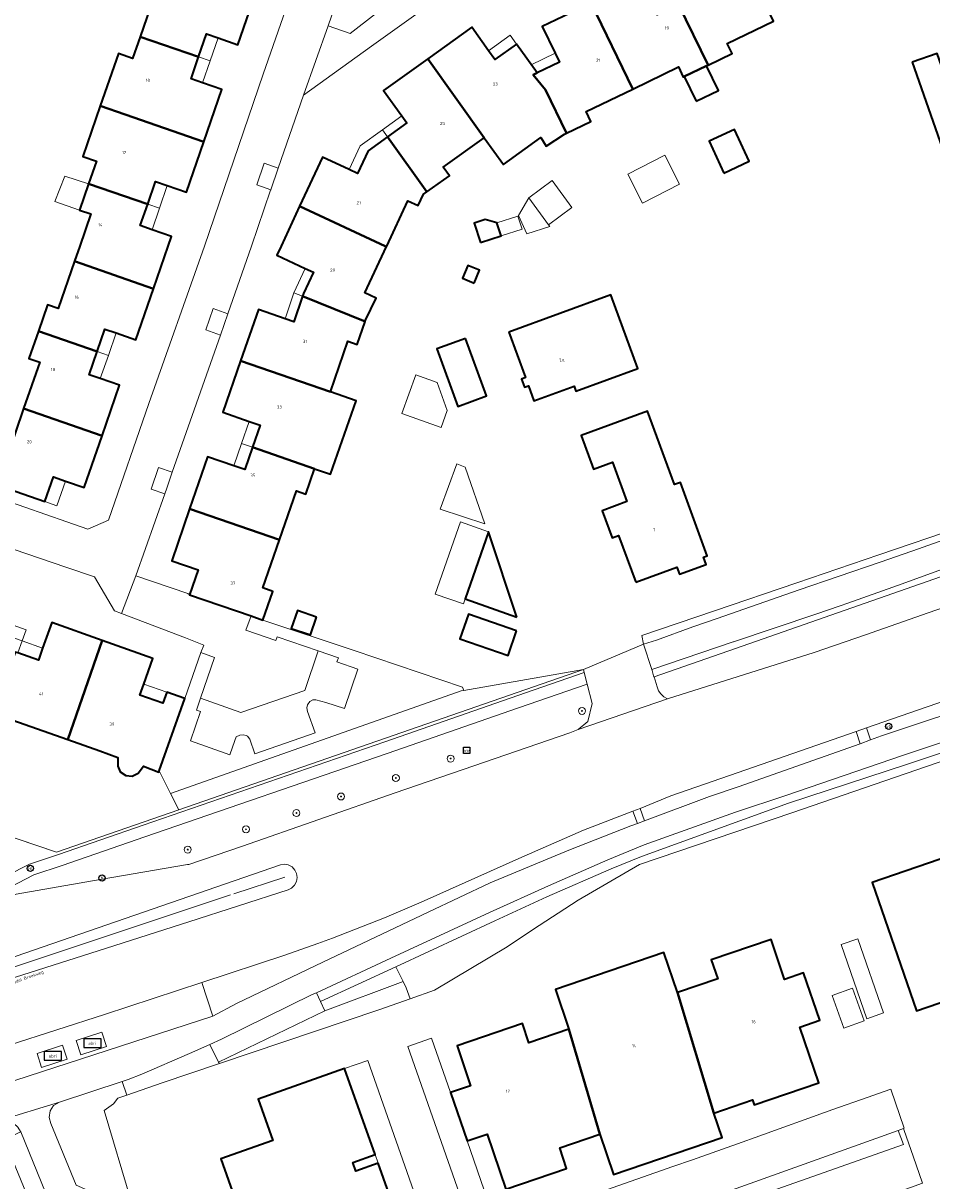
# Model space of a CAD drawing. Header units: metres. Extents: x 73718 to 76933, y 443658 to 446696.
# Tile 56 of 153: x 74792 to 74896, y 445392 to 445526. Entities that reach past the tile are written whole.
import ezdxf
from ezdxf.enums import TextEntityAlignment as Align

# ---------------------------------------------------------------- set-up
doc = ezdxf.new("R2010")
doc.units = ezdxf.units.M
for name, color, linetype, lineweight in [('B-WE-GR-BEPLANTING_CULTUUR_HEESTERS-GV', 90, 'Continuous', 18), ('B-WE-GR-BEPLANTING_CULTUUR_ROOS-GV', 90, 'Continuous', 18), ('B-WE-GR-BOOM-S', 90, 'Continuous', 25), ('B-WE-IE-MEUBILAIR-S', 7, 'Continuous', 25), ('B-WE-IE-MEUBILAIR_WEGMEUBILAIR-S', 7, 'Continuous', 25), ('B-WE-IE-TERREINAFSCHEIDING_KUNSTMATIG_HEKWERK-G', 20, 'IE-TERREINAFSCHEIDING_KUNSTMATIG-SO', 18), ('B-WE-KW-KUNSTWERK_GELUIDSWERING_SCHERM-G', 170, 'Continuous', 18), ('B-WE-OG-BEBOUWING-GV', 7, 'Continuous', 35), ('B-WE-OG-BEBOUWING-T18', 10, 'Continuous', 18), ('B-WE-OG-BEBOUWING_LOODS-GV', 7, 'Continuous', 18), ('B-WE-OG-BEBOUWING_LUIFEL-GV', 7, 'Continuous', 18), ('B-WE-OG-BEBOUWING_OVERBOUWING-GV', 7, 'Continuous', 18), ('B-WE-OG-TERREIN_BEGROEID-GV', 7, 'Continuous', 18), ('B-WE-OG-TERREIN_ERF-GV', 7, 'Continuous', 18), ('B-WE-OG-TERREIN_OEVER-GV', 7, 'Continuous', 18), ('B-WE-OG-TOPOGRAFIE-T18', 10, 'Continuous', 18), ('B-WE-OG-WATER_SLOOT-GV', 120, 'Continuous', 18), ('B-WE-OG-WEG-GV', 7, 'Continuous', 18), ('B-WE-VH-GESLOTENVERHARDING_ASFALT-GV', 10, 'Continuous', 18), ('B-WE-VH-OPENVERHARDING-GV', 30, 'Continuous', 18), ('B-WE-VH-OPENVERHARDING_SIERBESTRATING-GV', 30, 'Continuous', 18), ('B-WE-VH-OPENVERHARDING_STRAATBAKSTEEN-GV', 30, 'Continuous', 18), ('B-WE-VH-OPENVERHARDING_TEGEL-GV', 30, 'Continuous', 18)]:
    doc.layers.add(name, color=color, linetype=linetype, lineweight=lineweight)
doc.styles.add('NLCS-ISO', font='NLCS-ISO.ttf')
doc.styles.add('NLCS-ISO-M200-T18', font='NLCS-ISO.ttf', dxfattribs={"height": 0.36})
doc.linetypes.add('IE-TERREINAFSCHEIDING_KUNSTMATIG-SO', pattern='A,4,[82,NLCS.SHX,S=0.75,R=90,X=0,Y=0],4,-2', length=10)

# ---------------------------------------------------------------- blocks, each defined once
blk = doc.blocks.new('SIE-MEUBILAIR_BORD_WEGWIJZER-SO')
at = {"flags": 128}
blk.add_lwpolyline([(-1.8, 1.8), (1.8, 1.8), (1.8, -1.8), (-1.8, -1.8)], close=True, dxfattribs=at)
at = {"style": 'NLCS-ISO'}
blk.add_text('ww', height=1.8, dxfattribs=at).set_placement((0, 0), align=Align.MIDDLE_CENTER)
blk = doc.blocks.new('SIE-MEUBILAIR_PAAL_VERKEERSBORD-SO')
blk.add_circle((0, 0), 1.8)
at = {"style": 'NLCS-ISO'}
blk.add_text('vb', height=1.8, dxfattribs=at).set_placement((0, 0), align=Align.MIDDLE_CENTER)
blk = doc.blocks.new('SIE-MEUBILAIR_PUT_KOLK-SO')
blk.add_circle((0, 0), 1.8)
at = {"style": 'NLCS-ISO'}
blk.add_text('K', height=1.8, dxfattribs=at).set_placement((0, 0), align=Align.MIDDLE_CENTER)
blk = doc.blocks.new('SIE-MEUBILAIR_PUT_RIOOLPUT-SO')
blk.add_circle((0, 0), 1.8)
at = {"style": 'NLCS-ISO'}
blk.add_text('RI', height=1.8, dxfattribs=at).set_placement((0, 0), align=Align.MIDDLE_CENTER)
blk = doc.blocks.new('SIE-WEG_ABRI-SO')
blk.add_lwpolyline([(-5, -2.5), (5, -2.5), (5, 2.5), (-5, 2.5)], close=True)
at = {"style": 'NLCS-ISO'}
blk.add_text('abri', height=1.8, dxfattribs=at).set_placement((0, 0), align=Align.MIDDLE_CENTER)
blk = doc.blocks.new('SGR-BOOM_GBKN-SO')
at = {"linetype": 'ByBlock', "lineweight": 18}
h = blk.add_hatch(color=0, dxfattribs=at)
h.dxf.hatch_style = 1
edge = h.paths.add_edge_path()
edge.add_arc((0, 0), 0.25, 0, 360)
at = {"color": 0, "linetype": 'ByBlock', "lineweight": 18}
for radius in [2, 0.25]:
    blk.add_circle((0, 0), radius, dxfattribs=at)
at = {"color": 0, "linetype": 'ByBlock', "lineweight": 18, "style": 'NLCS-ISO'}
blk.add_attdef('SOORT', (2.5, 0), '', height=1.5, dxfattribs=at)

msp = doc.modelspace()

# ---------------------------------------------------------------- linework, layer by layer
at = {"layer": 'B-WE-GR-BEPLANTING_CULTUUR_HEESTERS-GV', "flags": 128}
for points in [[(74826.899, 445525.373), (74829.441, 445524.484), (74832.35, 445526.76), (74830.952, 445528.701), (74832.857, 445534.469), (74836.846, 445533.048), (74838.664, 445534.027), (74838.929, 445534.802), (74833.047, 445536.945), (74834.267, 445540.337), (74834.169, 445540.37), (74832.857, 445540.806), (74832.133, 445540.515)], [(74820.282, 445506.496), (74821.145, 445508.961), (74819.52, 445509.532), (74818.668, 445507.042)], [(74814.479, 445489.732), (74815.327, 445492.196), (74813.661, 445492.792), (74812.827, 445490.338)], [(74808.948, 445473.95), (74807.347, 445474.481), (74806.5, 445471.965), (74808.089, 445471.458), (74808.309, 445472.098)], [(74808.741, 445436.893), (74837.754, 445447.172), (74842.238, 445448.74), (74842.529, 445448.789), (74842.364, 445449.158), (74829.896, 445453.395), (74819.391, 445456.89), (74818.024, 445457.362), (74817.433, 445455.724), (74820.864, 445454.536), (74821.028, 445454.956), (74825.758, 445453.327), (74828.081, 445452.527), (74827.904, 445452.082), (74830.331, 445451.249), (74828.775, 445446.7), (74826.641, 445447.407), (74825.471, 445447.711), (74825.129, 445447.684), (74824.773, 445447.494), (74824.532, 445447.137), (74824.456, 445446.782), (74824.533, 445446.363), (74825.413, 445443.887), (74818.442, 445441.489), (74817.869, 445443.164), (74817.626, 445443.494), (74817.436, 445443.596), (74817.092, 445443.672), (74816.725, 445443.632), (74816.319, 445443.416), (74816.153, 445443.01), (74815.572, 445441.358), (74811.061, 445442.976), (74812.198, 445446.343), (74811.729, 445446.494), (74812.198, 445447.88), (74813.792, 445452.594), (74812.24, 445453.139), (74810.395, 445447.836), (74807.448, 445439.51)], [(74808.741, 445436.893), (74809.706, 445435.005), (74856.296, 445451.174), (74842.529, 445448.789), (74842.238, 445448.74), (74837.754, 445447.172)], [(74814.258, 445405.953), (74814.368, 445405.774), (74832.755, 445411.981), (74836.346, 445413.237), (74835.902, 445414.507), (74835.531, 445415.24), (74826.508, 445411.841)], [(74803.187, 445403.724), (74803.707, 445402.139), (74807.766, 445403.545), (74814.368, 445405.774), (74814.258, 445405.953), (74813.279, 445407.969), (74810.917, 445406.926), (74805.418, 445404.536), (74803.858, 445403.945)]]:
    msp.add_lwpolyline(points, close=True, dxfattribs=at)
at = {"layer": 'B-WE-GR-BEPLANTING_CULTUUR_ROOS-GV', "flags": 128}
msp.add_lwpolyline([(74826.508, 445411.841), (74835.531, 445415.24), (74834.679, 445416.923), (74826.003, 445412.93)], close=True, dxfattribs=at)
at = {"layer": 'B-WE-IE-TERREINAFSCHEIDING_KUNSTMATIG_HEKWERK-G', "flags": 128}
for points in [[(74816.028, 445425.325), (74821.901, 445427.275)], [(74777.15, 445412.371), (74815.656, 445425.223)]]:
    msp.add_lwpolyline(points, dxfattribs=at)
at = {"layer": 'B-WE-KW-KUNSTWERK_GELUIDSWERING_SCHERM-G', "flags": 128}
for points in [[(74809.706, 445435.005), (74856.296, 445451.174)], [(74770.217, 445438.732), (74795.62, 445430.126)], [(74795.62, 445430.126), (74809.706, 445435.005)]]:
    msp.add_lwpolyline(points, dxfattribs=at)
at = {"layer": 'B-WE-OG-BEBOUWING-GV', "flags": 128}
for points in [[(74867.267, 445527.856), (74870.657, 445520.857), (74873.421, 445522.193), (74872.864, 445523.346), (74878.203, 445525.928), (74873.387, 445535.869), (74867.754, 445533.146), (74869.218, 445530.118), (74869.735, 445529.049)], [(74805.233, 445524.128), (74811.978, 445521.803), (74812.89, 445524.44), (74814.22, 445523.98), (74816.479, 445523.199), (74818.485, 445528.998), (74809.408, 445532.09), (74807.649, 445527.003), (74806.38, 445527.442)], [(74857.189, 445528.009), (74861.992, 445518.097), (74867.249, 445520.638), (74867.809, 445519.48), (74867.921, 445519.534), (74870.495, 445520.779), (74870.657, 445520.857), (74867.267, 445527.856), (74864.791, 445526.659), (74864.274, 445527.728), (74862.821, 445530.732)], [(74854.363, 445513.007), (74857.152, 445514.356), (74856.603, 445515.492), (74861.992, 445518.097), (74857.189, 445528.009), (74851.564, 445525.29), (74853.043, 445522.23), (74853.541, 445521.2), (74850.966, 445519.955), (74850.498, 445519.729), (74851.941, 445518.017)], [(74838.37, 445521.58), (74844.887, 445512.481), (74847.084, 445509.413), (74851.382, 445512.491), (74852.014, 445511.519), (74854.123, 445512.891), (74854.363, 445513.007), (74851.941, 445518.017), (74850.498, 445519.729), (74850.966, 445519.955), (74848.594, 445523.267), (74846.116, 445521.492), (74845.386, 445522.512), (74843.449, 445525.217)], [(74800.65, 445516.144), (74803.506, 445515.151), (74812.573, 445511.999), (74814.667, 445518.051), (74812.437, 445518.822), (74811.106, 445519.282), (74811.978, 445521.803), (74805.233, 445524.128), (74804.362, 445521.61), (74802.736, 445522.175)], [(74833.737, 445512.583), (74838.273, 445506.249), (74840.867, 445508.106), (74840.159, 445509.095), (74844.887, 445512.481), (74838.37, 445521.58), (74833.293, 445517.944), (74835.405, 445514.994), (74835.981, 445514.19)], [(74894.166, 445521.187), (74898.156, 445509.774), (74901.031, 445510.779), (74897.042, 445522.192)], [(74869.299, 445516.685), (74871.872, 445517.929), (74870.495, 445520.779), (74867.921, 445519.534)], [(74799.288, 445507.158), (74806.109, 445504.817), (74807.017, 445507.44), (74808.371, 445506.972), (74810.571, 445506.211), (74812.573, 445511.999), (74803.506, 445515.151), (74800.65, 445516.144), (74798.641, 445510.336), (74800.2, 445509.794)], [(74872.494, 445508.411), (74875.406, 445509.766), (74873.693, 445513.447), (74870.782, 445512.092)], [(74823.609, 445504.594), (74833.477, 445500), (74833.615, 445499.936), (74833.645, 445500), (74836.074, 445505.219), (74837.275, 445504.66), (74837.885, 445505.971), (74838.273, 445506.249), (74833.737, 445512.583), (74831.491, 445510.974), (74830.273, 445508.358), (74829.305, 445508.808), (74826.236, 445510.237)], [(74797.685, 445498.252), (74806.771, 445495.071), (74808.476, 445500), (74808.857, 445501.102), (74806.61, 445501.879), (74805.255, 445502.348), (74806.109, 445504.817), (74799.288, 445507.158), (74798.249, 445504.153), (74799.568, 445503.696), (74798.29, 445500)], [(74823.952, 445494.203), (74831.172, 445491.307), (74831.219, 445491.443), (74832.411, 445494.002), (74831.131, 445494.598), (74833.615, 445499.936), (74833.477, 445500), (74823.609, 445504.594), (74821.47, 445500), (74820.982, 445498.951), (74824.269, 445497.421), (74825.205, 445496.985), (74824.071, 445494.548)], [(74844.429, 445500.4), (74846.825, 445501.176), (74846.344, 445502.662), (74844.993, 445503.073), (74843.699, 445502.654)], [(74793.514, 445490.188), (74800.293, 445487.83), (74801.193, 445490.432), (74802.477, 445489.988), (74804.742, 445489.205), (74806.771, 445495.071), (74797.685, 445498.252), (74795.801, 445492.806), (74794.567, 445493.233)], [(74843.712, 445495.739), (74844.319, 445497.203), (74842.976, 445497.76), (74842.369, 445496.295)], [(74816.818, 445486.764), (74827.165, 445483.178), (74829.182, 445489.022), (74830.256, 445488.651), (74831.172, 445491.307), (74823.952, 445494.203), (74822.942, 445491.279), (74821.93, 445491.628), (74818.863, 445492.687)], [(74847.702, 445490.059), (74849.613, 445484.838), (74849.162, 445484.673), (74849.509, 445483.724), (74849.96, 445483.889), (74850.596, 445482.152), (74855.235, 445483.85), (74855.445, 445483.277), (74862.572, 445485.885), (74859.469, 445494.365)], [(74791.82, 445481.262), (74800.87, 445478.137), (74802.88, 445483.948), (74800.655, 445484.718), (74799.37, 445485.162), (74800.293, 445487.83), (74793.514, 445490.188), (74792.425, 445487.04), (74793.669, 445486.609)], [(74842.711, 445489.35), (74839.405, 445488.14), (74841.828, 445481.519), (74845.134, 445482.729)], [(74818.17, 445476.802), (74825.34, 445474.329), (74827.185, 445473.693), (74830.108, 445482.158), (74827.165, 445483.178), (74816.818, 445486.764), (74814.774, 445480.841), (74817.814, 445479.791), (74819.054, 445479.363)], [(74800.87, 445478.137), (74791.82, 445481.262), (74789.943, 445475.836), (74788.668, 445476.278), (74787.496, 445472.891), (74794.28, 445470.545), (74795.261, 445473.382), (74796.627, 445472.909), (74798.802, 445472.157)], [(74862.327, 445461.246), (74867.068, 445462.982), (74867.363, 445462.178), (74870.435, 445463.303), (74870.133, 445464.125), (74870.569, 445464.285), (74867.473, 445472.757), (74866.778, 445472.503), (74863.681, 445480.967), (74856.046, 445478.173), (74857.469, 445474.285), (74859.657, 445475.086), (74861.321, 445470.541), (74858.462, 445469.494), (74859.61, 445466.36), (74860.354, 445466.633)], [(74810.944, 445469.714), (74821.29, 445466.146), (74823.24, 445471.794), (74824.334, 445471.417), (74825.34, 445474.329), (74818.17, 445476.802), (74817.285, 445474.239), (74816.044, 445474.667), (74813.015, 445475.713)], [(74818.024, 445457.362), (74819.391, 445456.89), (74820.53, 445460.189), (74819.372, 445460.589), (74821.29, 445466.146), (74810.944, 445469.714), (74808.873, 445463.714), (74811.916, 445462.664), (74810.931, 445459.811)], [(74848.636, 445457.232), (74845.387, 445467.077), (74842.672, 445459.319)], [(74825.547, 445457.234), (74823.351, 445457.981), (74822.65, 445455.918), (74824.846, 445455.172)], [(74848.61, 445455.655), (74843.075, 445457.575), (74842.084, 445454.718), (74847.619, 445452.798)], [(74788.355, 445446.139), (74796.914, 445443.11), (74800.87, 445454.539), (74795.051, 445456.598), (74794.009, 445453.655), (74793.518, 445452.267), (74791.169, 445453.098), (74790.857, 445453.208)], [(74807.448, 445439.51), (74810.395, 445447.836), (74808.32, 445448.57), (74807.87, 445447.298), (74805.213, 445448.239), (74805.663, 445449.51), (74806.71, 445452.471), (74800.87, 445454.539), (74796.914, 445443.11), (74800.596, 445441.806), (74802.688, 445441.065), (74802.673, 445440.064), (74802.926, 445439.401), (74803.6, 445438.993), (74804.312, 445438.911), (74805.01, 445439.235), (74805.611, 445440.032), (74807.395, 445439.36)], [(74919.724, 445429.123), (74919.491, 445429.074), (74918.968, 445430.595), (74921.23, 445431.372), (74919.483, 445436.456), (74914.322, 445434.682), (74914.176, 445435.109), (74889.568, 445426.653), (74894.655, 445411.849), (74919.164, 445420.271), (74919.015, 445420.705), (74922.089, 445421.761), (74920.841, 445425.394), (74920.71, 445425.349), (74920.25, 445426.687), (74920.785, 445426.87), (74921.167, 445427.481), (74921.199, 445428.059), (74921.123, 445428.364), (74920.957, 445428.605), (74920.764, 445428.886), (74920.319, 445429.109), (74919.978, 445429.124)], [(74871.31, 445400.072), (74875.796, 445401.602), (74875.99, 445401.032), (74883.41, 445403.562), (74881.226, 445409.971), (74883.53, 445410.757), (74881.667, 445416.221), (74879.485, 445415.477), (74877.914, 445420.086), (74871.025, 445417.737), (74871.77, 445415.551), (74867.132, 445413.97)], [(74867.132, 445413.97), (74865.561, 445418.579), (74853.074, 445414.322), (74854.638, 445409.734), (74858.187, 445397.627), (74859.767, 445392.99), (74872.272, 445397.253), (74871.31, 445400.072)], [(74854.638, 445409.734), (74850.029, 445408.163), (74849.275, 445410.376), (74841.746, 445407.809), (74843.309, 445403.222), (74840.997, 445402.433), (74842.9, 445396.852), (74845.2, 445397.636), (74847.358, 445391.305), (74854.372, 445393.696), (74853.569, 445396.052), (74858.187, 445397.627)], [(74832.656, 445394.282), (74830.093, 445393.375), (74829.74, 445394.374), (74832.302, 445395.281), (74828.791, 445405.2), (74818.848, 445401.68), (74820.532, 445396.922), (74814.536, 445394.799), (74816.723, 445388.621), (74811.889, 445386.909), (74815.364, 445377.092), (74825.262, 445380.596), (74824.336, 445383.212), (74825.35, 445383.571), (74826.276, 445380.955), (74836.138, 445384.446)]]:
    msp.add_lwpolyline(points, close=True, dxfattribs=at)
at = {"layer": 'B-WE-OG-BEBOUWING_LOODS-GV', "flags": 128}
msp.add_lwpolyline([(74837.01, 445485.15), (74835.393, 445480.71), (74839.899, 445479.068), (74840.615, 445481.033), (74839.453, 445484.26)], close=True, dxfattribs=at)
at = {"layer": 'B-WE-OG-BEBOUWING_LUIFEL-GV', "flags": 128}
for points in [[(74811.978, 445521.803), (74813.309, 445521.343), (74814.22, 445523.98), (74812.89, 445524.44)], [(74845.386, 445522.512), (74846.116, 445521.492), (74848.594, 445523.267), (74847.864, 445524.286)], [(74850.29, 445520.899), (74850.966, 445519.955), (74853.541, 445521.2), (74853.043, 445522.23)], [(74813.309, 445521.343), (74811.978, 445521.803), (74811.106, 445519.282), (74812.437, 445518.822)], [(74833.161, 445513.387), (74833.737, 445512.583), (74835.981, 445514.19), (74835.405, 445514.994)], [(74833.737, 445512.583), (74833.161, 445513.387), (74830.574, 445511.535), (74829.305, 445508.808), (74830.273, 445508.358), (74831.491, 445510.974)], [(74799.288, 445507.158), (74796.548, 445508.066), (74795.43, 445505.128), (74798.249, 445504.153)], [(74806.109, 445504.817), (74807.464, 445504.348), (74808.371, 445506.972), (74807.017, 445507.44)], [(74807.464, 445504.348), (74806.109, 445504.817), (74805.255, 445502.348), (74806.61, 445501.879)], [(74846.825, 445501.176), (74849.229, 445501.955), (74848.747, 445503.441), (74846.344, 445502.662)], [(74822.957, 445494.602), (74823.952, 445494.203), (74824.071, 445494.548), (74825.205, 445496.985), (74824.269, 445497.421)], [(74823.952, 445494.203), (74822.957, 445494.602), (74821.93, 445491.628), (74822.942, 445491.279)], [(74800.293, 445487.83), (74801.578, 445487.386), (74802.477, 445489.988), (74801.193, 445490.432)], [(74801.578, 445487.386), (74800.293, 445487.83), (74799.37, 445485.162), (74800.655, 445484.718)], [(74816.929, 445477.23), (74818.17, 445476.802), (74819.054, 445479.363), (74817.814, 445479.791)], [(74818.17, 445476.802), (74816.929, 445477.23), (74816.044, 445474.667), (74817.285, 445474.239)], [(74796.627, 445472.909), (74795.261, 445473.382), (74794.28, 445470.545), (74795.646, 445470.073)], [(74845.387, 445467.077), (74842.148, 445468.211), (74839.235, 445459.89), (74842.475, 445458.756), (74842.672, 445459.319)], [(74791.66, 445454.486), (74792.113, 445455.767), (74789.216, 445456.792), (74788.763, 445455.512)], [(74791.66, 445454.486), (74791.169, 445453.098), (74793.518, 445452.267), (74794.009, 445453.655)], [(74808.32, 445448.57), (74805.663, 445449.51), (74805.213, 445448.239), (74807.87, 445447.298)]]:
    msp.add_lwpolyline(points, close=True, dxfattribs=at)
at = {"layer": 'B-WE-OG-BEBOUWING_OVERBOUWING-GV', "flags": 128}
for points in [[(74863.096, 445504.948), (74867.381, 445507.139), (74865.685, 445510.455), (74861.401, 445508.264)], [(74850.007, 445505.558), (74852.28, 445502.455), (74854.982, 445504.434), (74852.709, 445507.537)], [(74852.28, 445502.455), (74850.007, 445505.558), (74848.823, 445503.505), (74849.774, 445501.404), (74852.43, 445502.249)], [(74841.721, 445474.888), (74839.798, 445469.658), (74844.934, 445467.985), (74842.697, 445474.529)], [(74890.865, 445411.607), (74887.922, 445420.144), (74886.008, 445419.484), (74888.95, 445410.947)], [(74887.303, 445414.469), (74884.954, 445413.63), (74886.296, 445409.872), (74888.645, 445410.711)], [(74798.413, 445406.796), (74801.355, 445407.754), (74800.826, 445409.378), (74797.884, 445408.42)], [(74793.893, 445405.322), (74796.827, 445406.285), (74796.295, 445407.907), (74793.361, 445406.944)]]:
    msp.add_lwpolyline(points, close=True, dxfattribs=at)
at = {"layer": 'B-WE-OG-TERREIN_BEGROEID-GV', "flags": 128}
for points in [[(74888.917, 445444.47), (74889.391, 445443.08), (74890.657, 445443.53), (74915.722, 445451.874), (74927.792, 445455.644), (74927.78, 445455.673), (74932.569, 445457.167), (74932.56, 445457.19), (74932.321, 445457.78), (74927.425, 445456.549), (74916.933, 445453.651), (74909.938, 445451.609), (74903.009, 445449.358)], [(74925.338, 445450.832), (74893.625, 445440.275), (74879.928, 445435.772), (74874.307, 445433.742), (74862.985, 445429.645), (74859.503, 445428.213), (74852.094, 445424.988), (74846.083, 445422.226), (74834.679, 445416.923), (74835.531, 445415.24), (74835.902, 445414.507), (74836.346, 445413.237), (74839.144, 445414.215), (74847.512, 445419.227), (74850.427, 445421.182), (74855.69, 445424.619), (74862.746, 445428.723), (74880.302, 445434.687), (74916.145, 445447.005), (74929.507, 445451.411), (74934.169, 445453.219), (74933.994, 445453.652)], [(74856.723, 445449.516), (74848.812, 445446.77), (74833.698, 445441.522), (74805.784, 445431.905), (74796.258, 445428.602), (74793.013, 445427.515), (74790.283, 445426.11), (74790.598, 445425.198), (74790.945, 445425.316), (74800.633, 445426.983), (74810.699, 445428.722), (74810.839, 445428.715), (74817.021, 445430.849), (74834.635, 445436.969), (74843.685, 445440.071), (74854.735, 445443.91), (74855.703, 445444.264), (74856.816, 445445.207), (74857.299, 445447.281)], [(74862.844, 445435.168), (74863.323, 445433.744), (74870.834, 445436.549), (74874.133, 445437.656), (74888.166, 445442.644), (74887.734, 445444.06), (74873.116, 445438.989), (74866.357, 445436.649)], [(74862.005, 445434.863), (74856.31, 445432.688), (74848.872, 445429.428), (74839.423, 445425.186), (74837.632, 445424.379), (74833.383, 445422.566), (74827.384, 445420.238), (74825.699, 445419.61), (74821.917, 445418.274), (74812.339, 445415.099), (74813.612, 445411.241), (74816.355, 445412.711), (74826.287, 445417.452), (74838.405, 445423.21), (74845.546, 445426.613), (74854.63, 445430.376), (74861.746, 445433.179), (74862.534, 445433.45)], [(74803.187, 445403.724), (74795.941, 445401.344), (74795.268, 445400.922), (74794.881, 445400.326), (74794.755, 445399.576), (74794.966, 445398.856), (74797.878, 445391.747), (74804.728, 445388.733), (74804.199, 445389.92), (74804.198, 445389.923), (74801.088, 445400.346), (74802.18, 445401.135), (74802.663, 445401.777), (74803.707, 445402.139)]]:
    msp.add_lwpolyline(points, close=True, dxfattribs=at)
msp.add_lwpolyline([(74789.834, 445427.412), (74792.509, 445428.765), (74795.826, 445429.853), (74805.576, 445433.234), (74833.413, 445442.862), (74848.754, 445448.177), (74856.38, 445450.848), (74856.296, 445451.174), (74809.706, 445435.005), (74795.62, 445430.126), (74783.891, 445434.099)], dxfattribs=at)
at = {"layer": 'B-WE-OG-TERREIN_ERF-GV', "flags": 128}
for points in [[(74774.494, 445534.941), (74769.922, 445521.717), (74765.146, 445507.925), (74762.442, 445500.115), (74757.981, 445486.912), (74756.83, 445483.507), (74757.111, 445481.946), (74763.517, 445479.721), (74766.032, 445478.824), (74766.06, 445478.814), (74772.38, 445476.767), (74777.183, 445475.055), (74782.73, 445473.076), (74787.039, 445471.603), (74789.543, 445470.756), (74799.202, 445467.356), (74801.589, 445468.413), (74806.245, 445481.844), (74812.66, 445500), (74819.418, 445519.82), (74824.6, 445534.707)], [(74843.02, 445531.043), (74831.906, 445523.025), (74824.054, 445517.382), (74821.145, 445508.961), (74820.282, 445506.496), (74820.26, 445506.432), (74818.073, 445500), (74815.327, 445492.196), (74814.479, 445489.732), (74808.948, 445473.95), (74808.309, 445472.098), (74808.089, 445471.458), (74804.76, 445462.005), (74810.745, 445459.968), (74810.927, 445459.812), (74810.931, 445459.811), (74811.916, 445462.664), (74808.873, 445463.714), (74810.944, 445469.714), (74813.015, 445475.713), (74816.044, 445474.667), (74817.285, 445474.239), (74818.17, 445476.802), (74819.054, 445479.363), (74817.814, 445479.791), (74814.774, 445480.841), (74816.818, 445486.764), (74818.863, 445492.687), (74821.93, 445491.628), (74822.942, 445491.279), (74823.952, 445494.203), (74824.071, 445494.548), (74825.205, 445496.985), (74824.269, 445497.421), (74820.982, 445498.951), (74821.47, 445500), (74823.609, 445504.594), (74826.236, 445510.237), (74829.305, 445508.808), (74830.273, 445508.358), (74831.491, 445510.974), (74833.737, 445512.583), (74835.981, 445514.19), (74835.405, 445514.994), (74833.293, 445517.944), (74838.37, 445521.58), (74843.449, 445525.217), (74845.386, 445522.512), (74846.116, 445521.492), (74848.594, 445523.267), (74850.966, 445519.955), (74853.541, 445521.2), (74853.043, 445522.23), (74851.564, 445525.29), (74857.189, 445528.009)], [(74818.485, 445528.998), (74816.479, 445523.199), (74814.22, 445523.98), (74812.89, 445524.44), (74811.978, 445521.803), (74811.106, 445519.282), (74812.437, 445518.822), (74814.667, 445518.051), (74812.573, 445511.999), (74810.571, 445506.211), (74808.371, 445506.972), (74807.017, 445507.44), (74806.109, 445504.817), (74805.255, 445502.348), (74806.61, 445501.879), (74808.857, 445501.102), (74808.476, 445500), (74806.771, 445495.071), (74804.742, 445489.205), (74802.477, 445489.988), (74801.193, 445490.432), (74800.293, 445487.83), (74799.37, 445485.162), (74800.655, 445484.718), (74802.88, 445483.948), (74800.87, 445478.137), (74798.802, 445472.157), (74796.627, 445472.909), (74795.261, 445473.382), (74794.28, 445470.545), (74787.496, 445472.891)], [(74789.943, 445475.836), (74791.82, 445481.262), (74793.669, 445486.609), (74792.425, 445487.04), (74793.514, 445490.188), (74794.567, 445493.233), (74795.801, 445492.806), (74797.685, 445498.252), (74798.29, 445500), (74799.568, 445503.696), (74798.249, 445504.153), (74799.288, 445507.158), (74800.2, 445509.794), (74798.641, 445510.336), (74800.65, 445516.144), (74802.736, 445522.175), (74804.362, 445521.61), (74805.233, 445524.128), (74806.38, 445527.442)], [(74878.203, 445525.928), (74872.864, 445523.346), (74873.421, 445522.193), (74870.657, 445520.857), (74870.495, 445520.779), (74871.872, 445517.929), (74869.299, 445516.685), (74867.921, 445519.534), (74867.809, 445519.48), (74867.249, 445520.638), (74861.992, 445518.097), (74856.603, 445515.492), (74857.152, 445514.356), (74854.363, 445513.007), (74854.123, 445512.891), (74852.014, 445511.519), (74851.382, 445512.491), (74847.084, 445509.413), (74844.887, 445512.481), (74840.159, 445509.095), (74840.867, 445508.106), (74838.273, 445506.249), (74837.885, 445505.971), (74837.275, 445504.66), (74836.074, 445505.219), (74833.645, 445500), (74833.615, 445499.936), (74831.131, 445494.598), (74832.411, 445494.002), (74831.219, 445491.443), (74831.172, 445491.307), (74830.256, 445488.651), (74829.182, 445489.022), (74827.165, 445483.178), (74830.108, 445482.158), (74827.185, 445473.693), (74825.34, 445474.329), (74824.334, 445471.417), (74823.24, 445471.794), (74821.29, 445466.146), (74819.372, 445460.589), (74820.53, 445460.189), (74819.391, 445456.89), (74829.896, 445453.395), (74842.364, 445449.158), (74842.529, 445448.789), (74856.296, 445451.174), (74863.215, 445454.119), (74863.028, 445455.096), (74871.416, 445457.96), (74880.88, 445461.192), (74890.343, 445464.424), (74899.807, 445467.655)], [(74791.169, 445453.098), (74793.518, 445452.267), (74794.009, 445453.655), (74795.051, 445456.598), (74800.87, 445454.539), (74806.71, 445452.471), (74805.663, 445449.51), (74805.213, 445448.239), (74807.87, 445447.298), (74808.32, 445448.57), (74810.395, 445447.836), (74812.24, 445453.139), (74812.57, 445453.989), (74810.46, 445454.825), (74803.09, 445457.654), (74802.289, 445457.961), (74799.983, 445461.858), (74796.679, 445462.969), (74780.12, 445468.621)], [(74933.367, 445450.819), (74933.538, 445452.458), (74933.788, 445452.905), (74934.169, 445453.219), (74929.507, 445451.411), (74916.145, 445447.005), (74880.302, 445434.687), (74862.746, 445428.723), (74855.69, 445424.619), (74850.427, 445421.182), (74847.512, 445419.227), (74839.144, 445414.215), (74836.346, 445413.237), (74832.755, 445411.981), (74814.368, 445405.774), (74807.766, 445403.545), (74803.707, 445402.139), (74802.663, 445401.777), (74802.18, 445401.135), (74801.088, 445400.346), (74804.198, 445389.923)], [(74783.891, 445434.099), (74795.62, 445430.126), (74809.706, 445435.005), (74808.741, 445436.893), (74807.448, 445439.51), (74807.395, 445439.36), (74805.611, 445440.032), (74805.01, 445439.235), (74804.312, 445438.911), (74803.6, 445438.993), (74802.926, 445439.401), (74802.673, 445440.064), (74802.688, 445441.065), (74800.596, 445441.806), (74796.914, 445443.11), (74788.355, 445446.139)], [(74845.354, 445381.245), (74836.085, 445407.751), (74838.805, 445408.702), (74840.997, 445402.433), (74843.309, 445403.222), (74841.746, 445407.809), (74849.275, 445410.376), (74850.029, 445408.163), (74854.638, 445409.734), (74853.074, 445414.322), (74865.561, 445418.579), (74867.132, 445413.97), (74871.77, 445415.551), (74871.025, 445417.737), (74877.914, 445420.086), (74879.485, 445415.477), (74881.667, 445416.221), (74883.53, 445410.757), (74881.226, 445409.971), (74883.41, 445403.562), (74875.99, 445401.032), (74875.796, 445401.602), (74871.31, 445400.072), (74872.272, 445397.253), (74859.767, 445392.99), (74858.187, 445397.627), (74853.569, 445396.052), (74854.372, 445393.696), (74847.358, 445391.305), (74845.2, 445397.636), (74842.9, 445396.852), (74847.962, 445382.158)], [(74816.723, 445388.621), (74814.536, 445394.799), (74820.532, 445396.922), (74818.848, 445401.68), (74828.791, 445405.2), (74831.485, 445406.142), (74840.754, 445379.641)], [(74850.034, 445388.064), (74866.585, 445393.898), (74868.857, 445394.69), (74874.608, 445396.717), (74876.069, 445397.254), (74885.032, 445400.481), (74888.982, 445401.858), (74891.724, 445402.815), (74893.267, 445398.309), (74893.19, 445398.283), (74893.267, 445398.066), (74894.287, 445395.11), (74895.375, 445392.005)]]:
    msp.add_lwpolyline(points, dxfattribs=at)
for points in [[(74894.166, 445521.187), (74897.042, 445522.192), (74901.031, 445510.779), (74898.156, 445509.774)], [(74872.494, 445508.411), (74870.782, 445512.092), (74873.693, 445513.447), (74875.406, 445509.766)], [(74844.429, 445500.4), (74843.699, 445502.654), (74844.993, 445503.073), (74846.344, 445502.662), (74846.825, 445501.176)], [(74843.712, 445495.739), (74842.369, 445496.295), (74842.976, 445497.76), (74844.319, 445497.203)], [(74847.702, 445490.059), (74859.469, 445494.365), (74862.572, 445485.885), (74855.445, 445483.277), (74855.235, 445483.85), (74850.596, 445482.152), (74849.96, 445483.889), (74849.509, 445483.724), (74849.162, 445484.673), (74849.613, 445484.838)], [(74842.711, 445489.35), (74845.134, 445482.729), (74841.828, 445481.519), (74839.405, 445488.14)], [(74837.01, 445485.15), (74839.453, 445484.26), (74840.615, 445481.033), (74839.899, 445479.068), (74835.393, 445480.71)], [(74862.327, 445461.246), (74860.354, 445466.633), (74859.61, 445466.36), (74858.462, 445469.494), (74861.321, 445470.541), (74859.657, 445475.086), (74857.469, 445474.285), (74856.046, 445478.173), (74863.681, 445480.967), (74866.778, 445472.503), (74867.473, 445472.757), (74870.569, 445464.285), (74870.133, 445464.125), (74870.435, 445463.303), (74867.363, 445462.178), (74867.068, 445462.982)], [(74848.636, 445457.232), (74842.672, 445459.319), (74845.387, 445467.077)], [(74825.547, 445457.234), (74824.846, 445455.172), (74822.65, 445455.918), (74823.351, 445457.981)], [(74848.61, 445455.655), (74847.619, 445452.798), (74842.084, 445454.718), (74843.075, 445457.575)], [(74919.978, 445429.124), (74920.319, 445429.109), (74920.764, 445428.886), (74920.957, 445428.605), (74921.123, 445428.364), (74921.199, 445428.059), (74921.167, 445427.481), (74920.785, 445426.87), (74920.25, 445426.687), (74920.71, 445425.349), (74920.841, 445425.394), (74922.089, 445421.761), (74919.015, 445420.705), (74919.164, 445420.271), (74894.655, 445411.849), (74889.568, 445426.653), (74914.176, 445435.109), (74914.322, 445434.682), (74919.483, 445436.456), (74921.23, 445431.372), (74918.968, 445430.595), (74919.491, 445429.074), (74919.724, 445429.123)], [(74832.656, 445394.282), (74832.302, 445395.281), (74829.74, 445394.374), (74830.093, 445393.375)]]:
    msp.add_lwpolyline(points, close=True, dxfattribs=at)
at = {"layer": 'B-WE-OG-TERREIN_OEVER-GV', "flags": 128}
for points in [[(74899.807, 445467.655), (74890.343, 445464.424), (74880.88, 445461.192), (74871.416, 445457.96), (74863.028, 445455.096), (74863.215, 445454.119), (74864.714, 445454.592), (74868.904, 445456.097), (74871.723, 445457.086), (74874.795, 445458.163), (74881.166, 445460.362), (74885.663, 445461.914), (74890.62, 445463.62), (74894.894, 445465.091), (74898.881, 445466.519)], [(74901.889, 445464.275), (74892.481, 445460.887), (74886.756, 445458.825), (74885.896, 445458.536), (74883.059, 445457.582), (74873.581, 445454.394), (74873.568, 445454.389), (74864.185, 445451.187), (74864.212, 445451.08), (74864.399, 445450.328), (74864.452, 445450.347), (74873.84, 445453.626), (74883.28, 445456.923), (74892.721, 445460.221), (74902.162, 445463.518)]]:
    msp.add_lwpolyline(points, dxfattribs=at)
at = {"layer": 'B-WE-OG-WATER_SLOOT-GV', "flags": 128}
msp.add_lwpolyline([(74898.881, 445466.519), (74894.894, 445465.091), (74890.62, 445463.62), (74885.663, 445461.914), (74881.166, 445460.362), (74874.795, 445458.163), (74871.723, 445457.086), (74868.904, 445456.097), (74864.714, 445454.592), (74863.215, 445454.119), (74864.185, 445451.187), (74873.568, 445454.389), (74873.581, 445454.394), (74883.059, 445457.582), (74885.896, 445458.536), (74886.756, 445458.825), (74892.481, 445460.887), (74901.889, 445464.275)], dxfattribs=at)
at = {"layer": 'B-WE-OG-WEG-GV', "flags": 128}
msp.add_lwpolyline([(74864.452, 445450.347), (74864.783, 445449.18), (74864.963, 445448.75), (74865.205, 445448.395), (74865.561, 445448.052), (74865.979, 445447.824), (74882.88, 445453.146), (74888.809, 445455.2), (74896.033, 445457.713), (74906.952, 445461.527), (74916.032, 445464.641), (74921.02, 445466.451), (74923.099, 445467.221), (74923.013, 445467.434), (74921.673, 445470.741), (74917.246, 445469.047), (74910.998, 445466.656), (74905.516, 445464.69), (74902.162, 445463.518), (74892.721, 445460.221), (74883.28, 445456.923), (74873.84, 445453.626)], close=True, dxfattribs=at)
at = {"layer": 'B-WE-VH-GESLOTENVERHARDING_ASFALT-GV', "flags": 128}
for points in [[(74906.952, 445461.527), (74896.033, 445457.713), (74888.809, 445455.2), (74882.88, 445453.146), (74865.979, 445447.824), (74855.703, 445444.264), (74854.735, 445443.91), (74843.685, 445440.071), (74834.635, 445436.969), (74817.021, 445430.849), (74810.839, 445428.715), (74810.699, 445428.722), (74800.633, 445426.983), (74790.945, 445425.316)], [(74768.142, 445400.828), (74801.136, 445411.413), (74812.339, 445415.099), (74821.917, 445418.274), (74825.699, 445419.61), (74827.384, 445420.238), (74833.383, 445422.566), (74837.632, 445424.379), (74839.423, 445425.186), (74848.872, 445429.428), (74856.31, 445432.688), (74862.005, 445434.863), (74862.844, 445435.168), (74866.357, 445436.649), (74873.116, 445438.989), (74887.734, 445444.06), (74888.917, 445444.47), (74903.009, 445449.358)], [(74787.697, 445417.037), (74821.391, 445428.687), (74821.832, 445428.748), (74822.306, 445428.666), (74822.739, 445428.43), (74823.065, 445428.077), (74823.253, 445427.673), (74823.329, 445427.236), (74823.262, 445426.762), (74823.037, 445426.323), (74822.693, 445425.99), (74822.294, 445425.796), (74810.849, 445422.104), (74800.388, 445418.774), (74760.368, 445406.002)]]:
    msp.add_lwpolyline(points, dxfattribs=at)
msp.add_lwpolyline([(74856.723, 445449.516), (74857.299, 445447.281), (74856.816, 445445.207), (74855.703, 445444.264), (74865.979, 445447.824), (74865.561, 445448.052), (74865.205, 445448.395), (74864.963, 445448.75), (74864.783, 445449.18), (74864.452, 445450.347), (74864.399, 445450.328), (74864.212, 445451.08), (74864.185, 445451.187), (74863.215, 445454.119), (74856.296, 445451.174), (74856.38, 445450.848)], close=True, dxfattribs=at)
at = {"layer": 'B-WE-VH-OPENVERHARDING-GV', "flags": 128}
for points in [[(74840.997, 445402.433), (74838.805, 445408.702), (74836.085, 445407.751), (74845.354, 445381.245), (74847.962, 445382.158), (74842.9, 445396.852)], [(74893.19, 445398.283), (74893.267, 445398.309), (74891.724, 445402.815), (74888.982, 445401.858), (74885.032, 445400.481), (74876.069, 445397.254), (74874.608, 445396.717), (74868.857, 445394.69), (74866.585, 445393.898), (74850.034, 445388.064), (74851.698, 445383.435), (74892.548, 445398.068)]]:
    msp.add_lwpolyline(points, close=True, dxfattribs=at)
at = {"layer": 'B-WE-VH-OPENVERHARDING_SIERBESTRATING-GV', "flags": 128}
msp.add_lwpolyline([(74812.198, 445447.88), (74811.729, 445446.494), (74812.198, 445446.343), (74811.061, 445442.976), (74815.572, 445441.358), (74816.153, 445443.01), (74816.319, 445443.416), (74816.725, 445443.632), (74817.092, 445443.672), (74817.436, 445443.596), (74817.626, 445443.494), (74817.869, 445443.164), (74818.442, 445441.489), (74825.413, 445443.887), (74824.533, 445446.363), (74824.456, 445446.782), (74824.532, 445447.137), (74824.773, 445447.494), (74825.129, 445447.684), (74825.471, 445447.711), (74826.641, 445447.407), (74828.775, 445446.7), (74830.331, 445451.249), (74827.904, 445452.082), (74828.081, 445452.527), (74825.758, 445453.327), (74824.197, 445448.757), (74816.826, 445446.22)], close=True, dxfattribs=at)
at = {"layer": 'B-WE-VH-OPENVERHARDING_STRAATBAKSTEEN-GV', "flags": 128}
for points in [[(74780.12, 445468.621), (74796.679, 445462.969), (74799.983, 445461.858), (74802.289, 445457.961), (74803.09, 445457.654), (74804.76, 445462.005), (74808.089, 445471.458), (74806.5, 445471.965), (74807.347, 445474.481), (74808.948, 445473.95), (74814.479, 445489.732), (74812.827, 445490.338), (74813.661, 445492.792), (74815.327, 445492.196), (74818.073, 445500), (74820.26, 445506.432), (74820.282, 445506.496), (74818.668, 445507.042), (74819.52, 445509.532), (74821.145, 445508.961), (74824.054, 445517.382), (74826.899, 445525.373), (74832.133, 445540.515)], [(74824.6, 445534.707), (74819.418, 445519.82), (74812.66, 445500), (74806.245, 445481.844), (74801.589, 445468.413), (74799.202, 445467.356), (74789.543, 445470.756)], [(74760.368, 445406.002), (74800.388, 445418.774), (74810.849, 445422.104), (74822.294, 445425.796), (74822.693, 445425.99), (74823.037, 445426.323), (74823.262, 445426.762), (74823.329, 445427.236), (74823.253, 445427.673), (74823.065, 445428.077), (74822.739, 445428.43), (74822.306, 445428.666), (74821.832, 445428.748), (74821.391, 445428.687), (74787.697, 445417.037)]]:
    msp.add_lwpolyline(points, dxfattribs=at)
for points in [[(74824.054, 445517.382), (74831.906, 445523.025), (74843.02, 445531.043), (74845.968, 445526.918), (74849.804, 445528.772), (74848.865, 445530.588), (74849.105, 445531.262), (74847.725, 445531.726), (74848.281, 445533.345), (74845.701, 445534.232), (74846.426, 445536.342), (74843.362, 445537.388), (74842.653, 445535.286), (74840.076, 445536.156), (74839.549, 445534.593), (74838.929, 445534.802), (74838.664, 445534.027), (74836.846, 445533.048), (74832.857, 445534.469), (74830.952, 445528.701), (74832.35, 445526.76), (74829.441, 445524.484), (74826.899, 445525.373)], [(74803.09, 445457.654), (74810.46, 445454.825), (74812.57, 445453.989), (74812.24, 445453.139), (74813.792, 445452.594), (74812.198, 445447.88), (74816.826, 445446.22), (74824.197, 445448.757), (74825.758, 445453.327), (74821.028, 445454.956), (74820.864, 445454.536), (74817.433, 445455.724), (74818.024, 445457.362), (74810.931, 445459.811), (74810.927, 445459.812), (74810.745, 445459.968), (74804.76, 445462.005)], [(74836.645, 445383.222), (74838.202, 445378.754), (74840.754, 445379.641), (74831.485, 445406.142), (74828.791, 445405.2), (74832.302, 445395.281), (74832.656, 445394.282), (74836.138, 445384.446)], [(74820.693, 445370.84), (74822.244, 445366.367), (74824.12, 445367.007), (74824.368, 445367.864), (74825.54, 445368.509), (74827.141, 445369.172), (74828.403, 445369.684), (74830.021, 445370.471), (74886.971, 445390.494), (74887.503, 445389.144), (74895.375, 445392.005), (74894.287, 445395.11), (74893.267, 445398.066), (74893.19, 445398.283), (74892.548, 445398.068), (74893.163, 445396.428)]]:
    msp.add_lwpolyline(points, close=True, dxfattribs=at)
at = {"layer": 'B-WE-VH-OPENVERHARDING_TEGEL-GV', "flags": 128}
for points in [[(74825.538, 445413.94), (74826.003, 445412.93), (74834.679, 445416.923), (74846.083, 445422.226), (74852.094, 445424.988), (74859.503, 445428.213), (74862.985, 445429.645), (74874.307, 445433.742), (74879.928, 445435.772), (74893.625, 445440.275), (74925.338, 445450.832), (74933.994, 445453.652), (74933.673, 445454.444), (74928.874, 445452.973), (74928.884, 445452.948), (74916.622, 445449.126), (74893.192, 445441.326), (74879.625, 445436.653), (74873.835, 445434.764), (74863.32, 445430.969), (74859.114, 445429.25), (74852.283, 445426.263), (74845.501, 445423.188), (74834.125, 445417.904)], [(74793.013, 445427.515), (74796.258, 445428.602), (74805.784, 445431.905), (74833.698, 445441.522), (74848.812, 445446.77), (74856.723, 445449.516), (74856.38, 445450.848), (74848.754, 445448.177), (74833.413, 445442.862), (74805.576, 445433.234), (74795.826, 445429.853), (74792.509, 445428.765), (74789.834, 445427.412), (74790.283, 445426.11)], [(74887.734, 445444.06), (74888.166, 445442.644), (74889.391, 445443.08), (74888.917, 445444.47)], [(74862.005, 445434.863), (74862.534, 445433.45), (74863.323, 445433.744), (74862.844, 445435.168)], [(74768.142, 445400.828), (74768.605, 445399.359), (74783.034, 445401.976), (74785.032, 445402.394), (74786.955, 445402.779), (74790.812, 445403.835), (74813.612, 445411.241), (74812.339, 445415.099), (74801.136, 445411.413)], [(74813.279, 445407.969), (74814.258, 445405.953), (74826.508, 445411.841), (74826.003, 445412.93), (74825.538, 445413.94), (74825.065, 445413.722), (74814.597, 445408.57)], [(74810.238, 445369.511), (74809.605, 445370.34), (74808.809, 445370.992), (74802.719, 445374.606), (74801.775, 445375.242), (74800.899, 445376.072), (74800.28, 445376.898), (74799.526, 445378.283), (74799.108, 445379.187), (74791.498, 445397.887), (74789.597, 445397.006), (74797.533, 445377.693), (74798.271, 445376.244), (74798.898, 445375.271), (74799.737, 445374.286), (74800.538, 445373.583), (74801.185, 445373.12), (74808.427, 445368.78), (74809.935, 445364.299), (74811.746, 445364.915), (74811.848, 445364.951), (74810.658, 445368.571)], [(74851.698, 445383.435), (74849.971, 445382.862), (74847.962, 445382.158), (74845.354, 445381.245), (74843.305, 445380.527), (74840.754, 445379.641), (74838.202, 445378.754), (74828.235, 445375.284), (74827.244, 445374.965), (74826.038, 445374.543), (74819.879, 445372.391), (74814.069, 445370.369), (74814.642, 445368.722), (74819.748, 445370.507), (74820.693, 445370.84), (74893.163, 445396.428), (74892.548, 445398.068)]]:
    msp.add_lwpolyline(points, close=True, dxfattribs=at)
for points in [[(74915.722, 445451.874), (74890.657, 445443.53), (74889.391, 445443.08), (74888.166, 445442.644), (74874.133, 445437.656), (74870.834, 445436.549), (74863.323, 445433.744), (74862.534, 445433.45), (74861.746, 445433.179), (74854.63, 445430.376), (74845.546, 445426.613), (74838.405, 445423.21), (74826.287, 445417.452), (74816.355, 445412.711), (74813.612, 445411.241), (74790.812, 445403.835)], [(74788.899, 445399.166), (74795.941, 445401.344), (74803.187, 445403.724), (74803.858, 445403.945), (74805.418, 445404.536), (74810.917, 445406.926), (74813.279, 445407.969), (74814.597, 445408.57), (74825.065, 445413.722), (74825.538, 445413.94), (74834.125, 445417.904), (74845.501, 445423.188), (74852.283, 445426.263), (74859.114, 445429.25), (74863.32, 445430.969), (74873.835, 445434.764), (74879.625, 445436.653), (74893.192, 445441.326), (74916.622, 445449.126)], [(74797.878, 445391.747), (74794.966, 445398.856), (74794.755, 445399.576), (74794.881, 445400.326), (74795.268, 445400.922), (74795.941, 445401.344), (74788.899, 445399.166), (74789.488, 445399.252), (74790.116, 445399.162), (74790.702, 445398.884), (74791.169, 445398.454), (74791.475, 445397.944), (74791.498, 445397.887), (74799.108, 445379.187)]]:
    msp.add_lwpolyline(points, dxfattribs=at)

# ---------------------------------------------------------------- block references
at = {"layer": 'B-WE-GR-BOOM-S', "xscale": 0.2, "yscale": 0.2, "zscale": 0.2}
for p in [(74856.141, 445446.413), (74841.003, 445440.929), (74834.698, 445438.686), (74828.389, 445436.552), (74823.247, 445434.651), (74817.437, 445432.771), (74810.727, 445430.437)]:
    msp.add_blockref('SGR-BOOM_GBKN-SO', p, dxfattribs=at)
at = {"layer": 'B-WE-IE-MEUBILAIR-S', "xscale": 0.2, "yscale": 0.2, "zscale": 0.2}
for name, p in [('SIE-MEUBILAIR_PAAL_VERKEERSBORD-SO', (74891.477, 445444.632)), ('SIE-MEUBILAIR_BORD_WEGWIJZER-SO', (74842.855, 445441.885)), ('SIE-MEUBILAIR_PUT_RIOOLPUT-SO', (74792.598, 445428.272)), ('SIE-MEUBILAIR_PUT_KOLK-SO', (74800.856, 445427.167))]:
    msp.add_blockref(name, p, dxfattribs=at)
at = {"layer": 'B-WE-IE-MEUBILAIR_WEGMEUBILAIR-S', "xscale": 0.2, "yscale": 0.2, "zscale": 0.2}
for p in [(74799.74, 445408.128), (74795.169, 445406.648)]:
    msp.add_blockref('SIE-WEG_ABRI-SO', p, dxfattribs=at)

# ---------------------------------------------------------------- texts
at = {"layer": 'B-WE-OG-BEBOUWING-T18', "style": 'NLCS-ISO-M200-T18'}
for s, p in [('19', (74865.92, 445525.13)), ('21', (74858, 445521.42)), ('10', (74806.132, 445519.104)), ('23', (74846.155, 445518.663)), ('25', (74840.062, 445514.124)), ('12', (74803.401, 445510.771)), ('27', (74830.45, 445504.99)), ('14', (74800.671, 445502.439)), ('29', (74827.42, 445497.22)), ('16', (74797.941, 445494.106)), ('31', (74824.23, 445489.01)), ('7A', (74853.808, 445486.82)), ('18', (74795.211, 445485.774)), ('33', (74821.28, 445481.44)), ('20', (74792.481, 445477.441)), ('35', (74818.22, 445473.58)), ('7', (74864.465, 445467.278)), ('37', (74815.911, 445461.144)), ('41', (74793.857, 445448.376)), ('39', (74802, 445444.892)), ('16', (74875.911, 445410.6)), ('14', (74862.158, 445407.811)), ('12', (74847.607, 445402.581))]:
    msp.add_text(s, height=0.36, dxfattribs=at).set_placement(p, align=Align.MIDDLE)
at = {"layer": 'B-WE-OG-TOPOGRAFIE-T18', "style": 'NLCS-ISO-M200-T18'}
msp.add_text('Middel Broekweg', height=0.36, rotation=19.8, dxfattribs=at).set_placement((74792.143, 445415.616), align=Align.MIDDLE)

doc.saveas('drawing.dxf')
